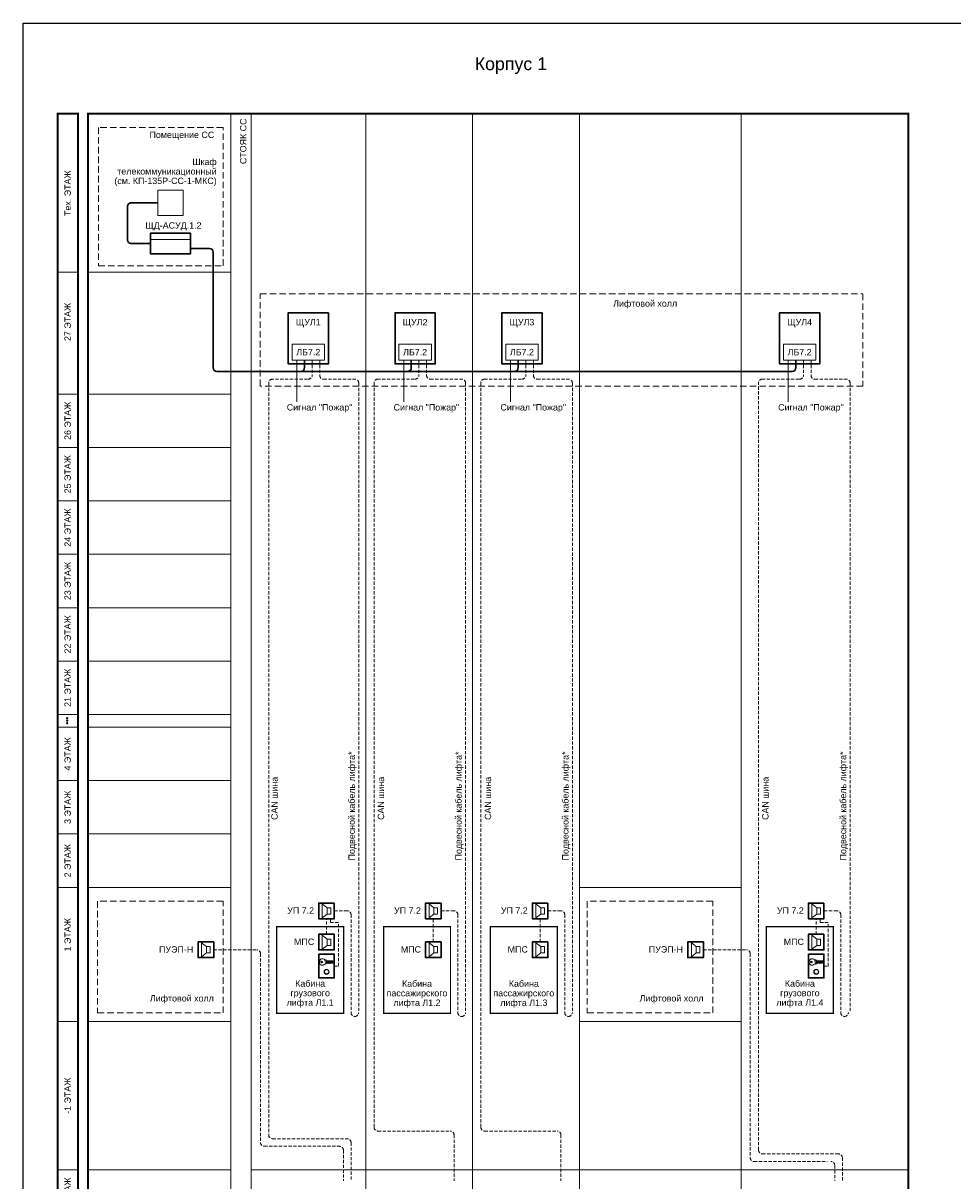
# Model space of a CAD drawing. Header units: millimetres. Extents: x 0 to 2625, y -889 to 841.
# Tile 2 of 24: x 10 to 376, y -548 to -93. Entities that reach past the tile are written whole.
import ezdxf
from ezdxf.enums import TextEntityAlignment as Align

# ---------------------------------------------------------------- set-up
doc = ezdxf.new("R2010")
doc.units = ezdxf.units.MM
doc.linetypes.add('штриховая', pattern=[19.05, 12.7, -6.35])
doc.layers.get('0').update_dxf_attribs({"lineweight": 15})
doc.layers.add('UNPLOTTED', color=2, linetype='Continuous', plot=False)
doc.styles.add('CP.Text', font='arial.ttf')

# ---------------------------------------------------------------- blocks, each defined once
blk = doc.blocks.new('*U1')
at = {"color": 0}
blk.add_lwpolyline([(0, 584), (0, 0), (-816, 0), (-816, 584)], close=True, dxfattribs=at)

msp = doc.modelspace()

# ---------------------------------------------------------------- hatches: boundary and pattern name
h = msp.add_hatch()
h.set_pattern_fill('LINE', color=256, scale=0.0125, angle=225)
h.set_pattern_definition([(225, (121.850565, 571.000097), (0.0280633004, -0.0280633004), [])])
h.paths.add_polyline_path([(27.54, -366.12, 1), (27.54, -366.62, 1)])
h = msp.add_hatch()
h.set_pattern_fill('LINE', color=256, scale=0.0125, angle=225)
h.set_pattern_definition([(225, (121.850565, 570.000097), (0.0280633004, -0.0280633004), [])])
h.paths.add_polyline_path([(27.54, -367.12, 1), (27.54, -367.62, 1)])
h = msp.add_hatch()
h.set_pattern_fill('LINE', color=256, scale=0.0125, angle=225)
h.set_pattern_definition([(225, (121.850565, 569.000097), (0.0280633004, -0.0280633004), [])])
h.paths.add_polyline_path([(27.54, -368.12, 1), (27.54, -368.62, 1)])

# ---------------------------------------------------------------- linework, layer by layer
msp.add_line((60.26, -178.16), (76.03, -178.16))
at = {"color": 1, "lineweight": 30}
for p, q in [((76.03, -181.7), (83.42, -181.7)), ((84.92, -228.57), (84.92, -183.2)), ((120.82, -225.58), (120.82, -228.58)), ((162.82, -225.58), (162.82, -228.58)), ((204.82, -225.58), (204.82, -228.58)), ((313.99, -225.58), (313.99, -228.58)), ((312.49, -230.07), (86.42, -230.07))]:
    msp.add_line(p, q, dxfattribs=at)
at = {"color": 5, "ltscale": 0.1}
for p, q in [((117.82, -225.58), (117.82, -242.03)), ((159.82, -225.58), (159.82, -242.03)), ((201.82, -225.58), (201.82, -242.03)), ((310.99, -225.58), (310.99, -242.03))]:
    msp.add_line(p, q, dxfattribs=at)
at = {"color": 4, "linetype": 'штриховая', "ltscale": 0.1}
for p, q in [((123.82, -225.58), (123.82, -231.58)), ((165.82, -225.58), (165.82, -231.58)), ((207.82, -225.58), (207.82, -231.58)), ((316.99, -225.58), (316.99, -231.58)), ((106.75, -234.58), (106.75, -530.33)), ((122.07, -233.08), (108.25, -233.08)), ((148.17, -234.58), (148.17, -527.33)), ((164.07, -233.08), (149.67, -233.08)), ((190.17, -234.58), (190.17, -527.33)), ((206.07, -233.08), (191.67, -233.08)), ((299.34, -536.33), (299.34, -234.58)), ((315.25, -233.08), (300.84, -233.08)), ((129.47, -451.43), (129.47, -445.32)), ((131.09, -446.8), (131.09, -445.32)), ((171.47, -454.43), (171.47, -445.32)), ((213.47, -454.43), (213.47, -445.32)), ((321.99, -451.43), (321.99, -445.32)), ((323.61, -446.8), (323.61, -445.32)), ((134.2, -446.8), (131.09, -446.8)), ((134.2, -463.92), (134.2, -446.8)), ((326.72, -446.8), (323.61, -446.8)), ((326.72, -463.92), (326.72, -446.8)), ((85.14, -457.52), (102.02, -457.52)), ((103.52, -459.02), (103.52, -533.33)), ((277.66, -457.52), (294.54, -457.52)), ((296.04, -459.02), (296.04, -539.33)), ((132.54, -463.92), (134.2, -463.92)), ((325.06, -463.92), (326.72, -463.92)), ((108.25, -531.83), (137.62, -531.83)), ((149.67, -528.83), (178.12, -528.83)), ((179.62, -530.33), (179.62, -548.41)), ((191.67, -528.83), (220.12, -528.83)), ((221.62, -530.33), (221.62, -548.41)), ((105.02, -534.83), (134.62, -534.83)), ((136.12, -536.33), (136.12, -548.41)), ((139.12, -533.33), (139.12, -548.41)), ((297.54, -540.83), (326.29, -540.83)), ((300.84, -537.83), (330.79, -537.83)), ((332.29, -539.33), (332.29, -548.41)), ((329.29, -542.33), (329.29, -548.41))]:
    msp.add_line(p, q, dxfattribs=at)
at = {"color": 30, "linetype": 'штриховая', "ltscale": 0.1, "true_color": 0xf26722}
for p, q in [((126.82, -225.58), (126.82, -231.58)), ((168.82, -225.58), (168.82, -231.58)), ((210.82, -225.58), (210.82, -231.58)), ((319.99, -225.58), (319.99, -231.58)), ((128.32, -233.08), (140.63, -233.08)), ((142.13, -234.58), (142.13, -482.24)), ((170.32, -233.08), (182.63, -233.08)), ((184.13, -234.58), (184.13, -482.24)), ((212.32, -233.08), (224.63, -233.08)), ((226.13, -234.58), (226.13, -482.24)), ((321.49, -233.08), (333.8, -233.08)), ((335.3, -234.58), (335.3, -482.24)), ((132.54, -442.23), (137.63, -442.23)), ((139.13, -443.73), (139.13, -482.24)), ((174.54, -442.23), (179.63, -442.23)), ((181.13, -443.73), (181.13, -482.24)), ((216.54, -442.23), (221.63, -442.23)), ((223.13, -443.73), (223.13, -482.24)), ((325.06, -442.23), (330.15, -442.23)), ((331.65, -443.73), (331.65, -482.24))]:
    msp.add_line(p, q, dxfattribs=at)
at = {"color": 251, "linetype": 'ByBlock', "lineweight": 5, "ltscale": 3, "true_color": 0x636466}
for p, q in [((292.44, -485.78), (228.9, -485.78)), ((99.87, -544.07), (358.22, -544.07))]:
    msp.add_line(p, q, dxfattribs=at)
at = {"color": 251, "true_color": 0x636466, "const_width": 0.8}
msp.add_lwpolyline([(23.73, -128.7), (31.73, -128.7), (31.73, -565.07), (23.73, -565.07)], close=True, dxfattribs=at)
at = {"color": 251, "linetype": 'ByBlock', "lineweight": 30, "ltscale": 3, "true_color": 0x636466, "const_width": 0.8}
msp.add_lwpolyline([(344.69, -565.07), (358.22, -565.07), (358.22, -128.7), (35.73, -128.7), (35.73, -565.07), (91.9, -565.07)], dxfattribs=at)
at = {"color": 251, "linetype": 'ByBlock', "lineweight": 5, "ltscale": 3, "true_color": 0x636466}
for points in [[(91.9, -128.7), (91.9, -565.07)], [(99.87, -128.7), (99.87, -565.07)], [(144.9, -128.7), (144.9, -565.07)], [(186.9, -128.7), (186.9, -544.07)], [(186.9, -128.7), (186.9, -544.07)], [(186.9, -128.7), (186.9, -565.07)], [(228.9, -128.7), (228.9, -565.07)], [(228.9, -128.7), (228.9, -565.07)], [(292.44, -128.7), (292.44, -565.07)], [(35.73, -190.98), (91.9, -190.98)], [(35.73, -238.98), (91.9, -238.98)], [(35.73, -238.98), (91.9, -238.98)], [(35.73, -259.98), (91.9, -259.98)], [(35.73, -280.98), (91.9, -280.98)], [(35.73, -301.98), (91.9, -301.98)], [(35.73, -322.98), (91.9, -322.98)], [(35.73, -343.98), (91.9, -343.98)], [(35.73, -364.98), (91.9, -364.98)], [(35.73, -369.98), (91.9, -369.98)], [(35.73, -390.98), (91.9, -390.98)], [(35.73, -411.98), (91.9, -411.98)], [(35.73, -432.98), (91.9, -432.98)], [(228.9, -432.98), (292.44, -432.98)], [(35.73, -485.78), (91.9, -485.78)], [(228.9, -485.78), (285.08, -485.78)], [(228.9, -485.78), (285.08, -485.78)], [(35.73, -544.07), (91.9, -544.07)]]:
    msp.add_lwpolyline(points, dxfattribs=at)
at = {"linetype": 'штриховая', "ltscale": 0.2}
for points in [[(88.82, -134.12), (39.81, -134.12), (39.81, -188.5), (88.82, -188.5)], [(103.35, -199.49), (340.33, -199.49), (340.33, -235.82), (103.35, -235.82)], [(88.82, -438.44), (39.5, -438.44), (39.5, -482.32), (88.82, -482.32)], [(281.34, -438.44), (232.02, -438.44), (232.02, -482.32), (281.34, -482.32)]]:
    msp.add_lwpolyline(points, close=True, dxfattribs=at)
at = {"color": 6}
msp.add_lwpolyline([(63.17, -168.71), (73.17, -168.71), (73.17, -158.71), (63.17, -158.71)], close=True, dxfattribs=at)
at = {"color": 1, "lineweight": 30}
msp.add_lwpolyline([(60.26, -179.74), (52.75, -179.74, -0.414214), (51.25, -178.24), (51.25, -165.21, -0.414214), (52.75, -163.71), (63.17, -163.71)], format="xyb", dxfattribs=at)
at = {"lineweight": 30}
for points in [[(76.03, -175.7), (76.03, -183.78), (60.26, -183.78), (60.26, -175.7)], [(130.21, -207), (130.21, -227.08), (114.44, -227.08), (114.44, -207)], [(172.21, -207), (172.21, -227.08), (156.44, -227.08), (156.44, -207)], [(214.21, -207), (214.21, -227.08), (198.44, -227.08), (198.44, -207)], [(323.38, -207), (323.38, -227.08), (307.61, -227.08), (307.61, -207)], [(132.54, -439.14), (132.54, -445.32), (126.4, -445.32), (126.4, -439.14)], [(174.54, -439.14), (174.54, -445.32), (168.4, -445.32), (168.4, -439.14)], [(216.54, -439.14), (216.54, -445.32), (210.4, -445.32), (210.4, -439.14)], [(325.06, -439.14), (325.06, -445.32), (318.92, -445.32), (318.92, -439.14)], [(85.14, -454.43), (85.14, -460.61), (79, -460.61), (79, -454.43)], [(132.54, -451.43), (132.54, -457.61), (126.4, -457.61), (126.4, -451.43)], [(174.54, -454.43), (174.54, -460.61), (168.4, -460.61), (168.4, -454.43)], [(216.54, -454.43), (216.54, -460.61), (210.4, -460.61), (210.4, -454.43)], [(277.66, -454.43), (277.66, -460.61), (271.52, -460.61), (271.52, -454.43)], [(325.06, -451.43), (325.06, -457.61), (318.92, -457.61), (318.92, -451.43)], [(126.4, -459.22), (132.54, -459.22), (132.54, -468.62), (126.4, -468.62)], [(318.92, -459.22), (325.06, -459.22), (325.06, -468.62), (318.92, -468.62)]]:
    msp.add_lwpolyline(points, close=True, dxfattribs=at)
at = {"color": 251, "linetype": 'ByBlock', "lineweight": 5, "ltscale": 3, "true_color": 0x636466}
for points in [[(23.73, -238.98), (31.73, -238.98), (31.73, -190.98), (23.73, -190.98)], [(23.73, -259.98), (31.73, -259.98), (31.73, -238.98), (23.73, -238.98)], [(23.73, -280.98), (31.73, -280.98), (31.73, -259.98), (23.73, -259.98)], [(23.73, -301.98), (31.73, -301.98), (31.73, -280.98), (23.73, -280.98)], [(23.73, -322.98), (31.73, -322.98), (31.73, -301.98), (23.73, -301.98)], [(23.73, -343.98), (31.73, -343.98), (31.73, -322.98), (23.73, -322.98)], [(23.73, -364.98), (31.73, -364.98), (31.73, -343.98), (23.73, -343.98)], [(23.73, -390.98), (31.73, -390.98), (31.73, -369.98), (23.73, -369.98)], [(23.73, -411.98), (31.73, -411.98), (31.73, -390.98), (23.73, -390.98)], [(23.73, -432.98), (31.73, -432.98), (31.73, -411.98), (23.73, -411.98)], [(23.73, -485.78), (31.73, -485.78), (31.73, -432.98), (23.73, -432.98)], [(23.73, -565.07), (31.73, -565.07), (31.73, -485.78), (23.73, -485.78)], [(23.73, -565.07), (31.73, -565.07), (31.73, -544.07), (23.73, -544.07)]]:
    msp.add_lwpolyline(points, close=True, dxfattribs=at)
for points in [[(115.94, -225.58), (128.71, -225.58), (128.71, -219.36), (115.94, -219.36)], [(157.94, -225.58), (170.71, -225.58), (170.71, -219.36), (157.94, -219.36)], [(199.94, -225.58), (212.71, -225.58), (212.71, -219.36), (199.94, -219.36)], [(309.11, -225.58), (321.88, -225.58), (321.88, -219.36), (309.11, -219.36)]]:
    msp.add_lwpolyline(points, close=True)
at = {"lineweight": 18}
for points in [[(126.4, -445.32), (126.4, -439.14), (132.54, -439.14), (132.54, -445.32)], [(127.8, -444.99), (127.8, -439.48), (129.74, -441.01), (129.74, -443.5)], [(131.14, -441.01), (131.14, -443.5), (129.74, -443.5), (129.74, -441.01)], [(168.4, -445.32), (168.4, -439.14), (174.54, -439.14), (174.54, -445.32)], [(169.8, -444.99), (169.8, -439.48), (171.74, -441.01), (171.74, -443.5)], [(173.14, -441.01), (173.14, -443.5), (171.74, -443.5), (171.74, -441.01)], [(210.4, -445.32), (210.4, -439.14), (216.54, -439.14), (216.54, -445.32)], [(211.8, -444.99), (211.8, -439.48), (213.74, -441.01), (213.74, -443.5)], [(215.14, -441.01), (215.14, -443.5), (213.74, -443.5), (213.74, -441.01)], [(318.92, -445.32), (318.92, -439.14), (325.06, -439.14), (325.06, -445.32)], [(320.32, -444.99), (320.32, -439.48), (322.27, -441.01), (322.27, -443.5)], [(323.66, -441.01), (323.66, -443.5), (322.27, -443.5), (322.27, -441.01)], [(79, -460.61), (79, -454.43), (85.14, -454.43), (85.14, -460.61)], [(80.4, -460.28), (80.4, -454.77), (82.34, -456.3), (82.34, -458.79)], [(126.4, -457.61), (126.4, -451.43), (132.54, -451.43), (132.54, -457.61)], [(127.8, -457.28), (127.8, -451.77), (129.74, -453.3), (129.74, -455.79)], [(131.14, -453.3), (131.14, -455.79), (129.74, -455.79), (129.74, -453.3)], [(168.4, -460.61), (168.4, -454.43), (174.54, -454.43), (174.54, -460.61)], [(169.8, -460.28), (169.8, -454.77), (171.74, -456.3), (171.74, -458.79)], [(210.4, -460.61), (210.4, -454.43), (216.54, -454.43), (216.54, -460.61)], [(211.8, -460.28), (211.8, -454.77), (213.74, -456.3), (213.74, -458.79)], [(271.52, -460.61), (271.52, -454.43), (277.66, -454.43), (277.66, -460.61)], [(272.92, -460.28), (272.92, -454.77), (274.86, -456.3), (274.86, -458.79)], [(318.92, -457.61), (318.92, -451.43), (325.06, -451.43), (325.06, -457.61)], [(320.32, -457.28), (320.32, -451.77), (322.27, -453.3), (322.27, -455.79)], [(323.66, -453.3), (323.66, -455.79), (322.27, -455.79), (322.27, -453.3)], [(83.74, -456.3), (83.74, -458.79), (82.34, -458.79), (82.34, -456.3)], [(132.54, -468.62), (126.4, -468.62), (126.4, -459.22), (132.54, -459.22)], [(173.14, -456.3), (173.14, -458.79), (171.74, -458.79), (171.74, -456.3)], [(215.14, -456.3), (215.14, -458.79), (213.74, -458.79), (213.74, -456.3)], [(276.26, -456.3), (276.26, -458.79), (274.86, -458.79), (274.86, -456.3)], [(325.06, -468.62), (318.92, -468.62), (318.92, -459.22), (325.06, -459.22)]]:
    msp.add_lwpolyline(points, close=True, dxfattribs=at)
at = {"const_width": 0.5}
for points in [[(109.9, -482.47), (136.22, -482.47), (136.22, -448.47), (109.9, -448.47)], [(151.9, -482.47), (178.22, -482.47), (178.22, -448.47), (151.9, -448.47)], [(193.9, -482.47), (220.22, -482.47), (220.22, -448.47), (193.9, -448.47)], [(302.42, -482.47), (328.74, -482.47), (328.74, -448.47), (302.42, -448.47)]]:
    msp.add_lwpolyline(points, close=True, dxfattribs=at)
at = {"lineweight": 18}
for points in [[(132.07, -462.44), (129.11, -462.44), (128.77, -462.31), (132.24, -462.31)], [(128.9, -461.72), (129.19, -461.51), (129.32, -461.51), (129.41, -461.55), (129.41, -461.85), (131.9, -461.85), (132.33, -462.14), (132.33, -462.23), (131.78, -462.74), (131.48, -462.74), (131.27, -462.52), (130.93, -462.86), (130.89, -462.86)], [(130.8, -462.86), (130.72, -462.86), (130.38, -462.57), (130.04, -462.91), (129.79, -462.65), (129.41, -462.65), (129.41, -463.12), (129.32, -463.16), (128.9, -462.95)], [(324.59, -462.44), (321.63, -462.44), (321.29, -462.31), (324.76, -462.31)], [(321.42, -461.72), (321.72, -461.51), (321.84, -461.51), (321.93, -461.55), (321.93, -461.85), (324.43, -461.85), (324.85, -462.14), (324.85, -462.23), (324.3, -462.74), (324, -462.74), (323.79, -462.52), (323.45, -462.86), (323.41, -462.86)], [(323.32, -462.86), (323.24, -462.86), (322.9, -462.57), (322.56, -462.91), (322.31, -462.65), (321.93, -462.65), (321.93, -463.12), (321.84, -463.16), (321.42, -462.95)]]:
    msp.add_lwpolyline(points, dxfattribs=at)
at = {"lineweight": 25}
for points in [[(130.8, -462.86), (130.85, -462.78), (130.89, -462.86)], [(323.32, -462.86), (323.37, -462.78), (323.41, -462.86)]]:
    msp.add_lwpolyline(points, dxfattribs=at)
for centre in [(27.54, -366.37), (27.54, -367.37), (27.54, -368.37)]:
    msp.add_circle(centre, 0.25)
for centre in [(127.52, -462.33), (320.04, -462.33)]:
    msp.add_circle(centre, 0.275, dxfattribs=at)
at = {"lineweight": 18}
for centre, radius in [((129.51, -466.19), 0.995), ((129.51, -466.19), 0.825), ((322.03, -466.19), 0.995), ((322.03, -466.19), 0.825)]:
    msp.add_circle(centre, radius, dxfattribs=at)
at = {"color": 1, "lineweight": 30}
for centre, start, end in [((83.42, -183.2), 0, 90), ((86.42, -228.57), 180, 270), ((119.32, -228.57), 270, 0), ((161.32, -228.57), 270, 0), ((203.32, -228.57), 270, 0), ((312.49, -228.57), 270, 0)]:
    msp.add_arc(centre, 1.5, start, end, dxfattribs=at)
at = {"color": 4, "linetype": 'штриховая', "ltscale": 0.1}
for centre, start, end in [((122.32, -231.58), 270, 0), ((164.32, -231.58), 270, 0), ((206.32, -231.58), 270, 0), ((315.49, -231.58), 270, 0), ((108.25, -234.58), 90, 180), ((149.67, -234.58), 90, 180), ((191.67, -234.58), 90, 180), ((300.84, -234.58), 90, 180), ((102.02, -459.02), 0, 90), ((294.54, -459.02), 0, 90), ((149.67, -527.33), 180, 270), ((191.67, -527.33), 180, 270), ((108.25, -530.33), 180, 270), ((137.62, -533.33), 0, 90), ((178.12, -530.33), 0, 90), ((220.12, -530.33), 0, 90), ((105.02, -533.33), 180, 270), ((134.62, -536.33), 0, 90), ((300.84, -536.33), 180, 270), ((297.54, -539.33), 180, 270), ((327.79, -542.33), 0, 90), ((330.79, -539.33), 0, 90)]:
    msp.add_arc(centre, 1.5, start, end, dxfattribs=at)
at = {"color": 30, "linetype": 'штриховая', "ltscale": 0.1, "true_color": 0xf26722}
for centre, start, end in [((128.32, -231.58), 180, 270), ((170.32, -231.58), 180, 270), ((212.32, -231.58), 180, 270), ((321.49, -231.58), 180, 270), ((140.63, -234.58), 0, 90), ((182.63, -234.58), 0, 90), ((224.63, -234.58), 0, 90), ((333.8, -234.58), 0, 90), ((137.63, -443.73), 0, 90), ((179.63, -443.73), 0, 90), ((221.63, -443.73), 0, 90), ((330.15, -443.73), 0, 90), ((140.63, -482.24), 180, 270), ((140.63, -482.24), 270, 0), ((182.63, -482.24), 180, 270), ((182.63, -482.24), 270, 0), ((224.63, -482.24), 180, 270), ((224.63, -482.24), 270, 0), ((333.15, -482.24), 180, 270), ((333.15, -482.24), 270, 0)]:
    msp.add_arc(centre, 1.5, start, end, dxfattribs=at)
at = {"lineweight": 18}
for points, knots in [([(126.7, -462.34), (126.7, -462.16), (126.73, -461.98), (126.86, -461.65), (126.96, -461.5), (127.15, -461.31), (127.22, -461.25), (127.39, -461.15), (127.48, -461.11), (127.58, -461.08)], [0, 0, 0, 0, 0.547336, 0.547336, 1.063434, 1.063434, 1.361474, 1.361474, 1.660846, 1.660846, 1.660846, 1.660846]), ([(127.59, -463.59), (127.46, -463.55), (127.33, -463.49), (127.1, -463.32), (126.99, -463.21), (126.84, -462.97), (126.79, -462.85), (126.72, -462.6), (126.7, -462.47), (126.7, -462.34)], [0, 0, 0, 0, 0.417934, 0.417934, 0.875269, 0.875269, 1.256039, 1.256039, 1.653364, 1.653364, 1.653364, 1.653364]), ([(127.58, -461.08), (127.71, -461.04), (127.85, -461.03), (128.12, -461.07), (128.25, -461.11), (128.48, -461.23), (128.58, -461.31), (128.76, -461.5), (128.84, -461.61), (128.89, -461.73)], [0, 0, 0, 0, 0.41198, 0.41198, 0.823657, 0.823657, 1.201793, 1.201793, 1.602028, 1.602028, 1.602028, 1.602028]), ([(128.9, -462.92), (128.83, -463.08), (128.73, -463.22), (128.49, -463.43), (128.36, -463.51), (128.12, -463.6), (128.02, -463.62), (127.8, -463.63), (127.7, -463.62), (127.59, -463.59)], [0, 0, 0, 0, 0.510094, 0.510094, 0.964236, 0.964236, 1.282131, 1.282131, 1.607848, 1.607848, 1.607848, 1.607848]), ([(319.22, -462.34), (319.22, -462.16), (319.25, -461.98), (319.38, -461.65), (319.48, -461.5), (319.67, -461.31), (319.74, -461.25), (319.91, -461.15), (320.01, -461.11), (320.1, -461.08)], [0, 0, 0, 0, 0.547336, 0.547336, 1.063434, 1.063434, 1.361474, 1.361474, 1.660846, 1.660846, 1.660846, 1.660846]), ([(320.11, -463.59), (319.98, -463.55), (319.85, -463.49), (319.62, -463.32), (319.51, -463.21), (319.36, -462.97), (319.31, -462.85), (319.24, -462.6), (319.22, -462.47), (319.22, -462.34)], [0, 0, 0, 0, 0.417934, 0.417934, 0.875269, 0.875269, 1.256039, 1.256039, 1.653364, 1.653364, 1.653364, 1.653364]), ([(320.1, -461.08), (320.23, -461.04), (320.37, -461.03), (320.64, -461.07), (320.77, -461.11), (321.01, -461.23), (321.11, -461.31), (321.28, -461.5), (321.36, -461.61), (321.41, -461.73)], [0, 0, 0, 0, 0.41198, 0.41198, 0.823657, 0.823657, 1.201793, 1.201793, 1.602028, 1.602028, 1.602028, 1.602028]), ([(321.42, -462.92), (321.35, -463.08), (321.25, -463.22), (321.01, -463.43), (320.88, -463.51), (320.64, -463.6), (320.54, -463.62), (320.32, -463.63), (320.22, -463.62), (320.11, -463.59)], [0, 0, 0, 0, 0.510094, 0.510094, 0.964236, 0.964236, 1.282131, 1.282131, 1.607848, 1.607848, 1.607848, 1.607848])]:
    msp.add_open_spline(points, degree=3, knots=knots, dxfattribs=at)

# ---------------------------------------------------------------- block references
at = {"layer": 'UNPLOTTED'}
msp.add_blockref('*U1', (826.22, -677.08), dxfattribs=at)

# ---------------------------------------------------------------- texts
at = {"style": 'CP.Text'}
msp.add_text('ЩД-АСУД.1.2', height=2.5, dxfattribs=at).set_placement((69.31, -173.88), align=Align.CENTER)
at = {"line_spacing_factor": 0.9, "style": 'CP.Text'}
for s, insert, char_height, width, attachment_point in [('Корпус 1', (201.97, -109.82), 5, 326.491, 5), ('Помещение СС', (72.62, -137.37), 2.5, 32.4033, 5), ('\\pxt12;Шкаф телекоммуникационный\\P(см. КП-135Р-СС-1-МКС)', (86.31, -151.73), 2.5, 45.7962, 6), ('Лифтовой холл', (254.76, -203.72), 2.5, 32.4033, 5), ('ЩУЛ2', (164.32, -211.04), 2.5, 15.77, 5), ('ЩУЛ3', (206.32, -211.04), 2.5, 15.77, 5), ('ЩУЛ1', (122.32, -211.04), 2.5, 15.77, 5), ('ЩУЛ4', (315.49, -211.04), 2.5, 15.77, 5), ('ЛБ7.2', (122.32, -222.47), 2.5, 12.77, 5), ('ЛБ7.2', (164.32, -222.47), 2.5, 12.77, 5), ('ЛБ7.2', (206.32, -222.47), 2.5, 12.77, 5), ('ЛБ7.2', (315.49, -222.47), 2.5, 12.77, 5), ('Сигнал "Пожар"', (126.75, -244.55), 2.5, 32.4033, 5), ('Сигнал "Пожар"', (168.75, -244.55), 2.5, 32.4033, 5), ('Сигнал "Пожар"', (210.75, -244.55), 2.5, 32.4033, 5), ('Сигнал "Пожар"', (319.92, -244.55), 2.5, 32.4033, 5), ('УП 7.2', (119.31, -442.1), 2.5, 18, 5), ('УП 7.2', (161.31, -442.1), 2.5, 18, 5), ('УП 7.2', (203.31, -442.1), 2.5, 18, 5), ('УП 7.2', (311.83, -442.1), 2.5, 18, 5), ('МПС', (120.68, -454.39), 2.5, 18, 5), ('МПС', (313.21, -454.39), 2.5, 18, 5), ('ПУЭП-Н', (70.37, -457.39), 2.5, 18, 5), ('МПС', (162.68, -457.39), 2.5, 18, 5), ('МПС', (204.68, -457.39), 2.5, 18, 5), ('ПУЭП-Н', (262.89, -457.39), 2.5, 18, 5), ('Кабина\\Pгрузового\\Pлифта Л1.1', (123.06, -474.91), 2.5, 26.3197, 5), ('Кабина\\Pпассажирского\\Pлифта Л1.2', (165.06, -474.97), 2.5, 26.3197, 5), ('Кабина\\Pпассажирского\\Pлифта Л1.3', (207.06, -474.97), 2.5, 26.3197, 5), ('Кабина\\Pгрузового\\Pлифта Л1.4', (315.58, -474.91), 2.5, 26.3197, 5), ('Лифтовой холл', (72.62, -476.99), 2.5, 32.4033, 5), ('Лифтовой холл', (265.14, -476.99), 2.5, 32.4033, 5)]:
    msp.add_mtext(s, dxfattribs=dict(at, insert=insert, char_height=char_height, width=width, attachment_point=attachment_point))
at = {"char_height": 2.5, "attachment_point": 5, "rotation": 90, "style": 'CP.Text'}
for s, insert, width in [('СТОЯК СС', (96.76, -139.55), 21), ('Тех. ЭТАЖ', (27.73, -159.95), 56.7935), ('27 ЭТАЖ', (27.73, -210.58), 56.7935), ('26 ЭТАЖ', (27.73, -249.48), 21), ('25 ЭТАЖ', (27.73, -270.48), 21), ('24 ЭТАЖ', (27.73, -291.48), 21), ('23 ЭТАЖ', (27.73, -312.48), 21), ('22 ЭТАЖ', (27.73, -333.48), 21), ('21 ЭТАЖ', (27.73, -354.48), 21), ('4 ЭТАЖ', (27.73, -380.48), 21), ('3 ЭТАЖ', (27.73, -401.48), 21), ('2 ЭТАЖ', (27.73, -422.48), 21), ('1 ЭТАЖ', (27.73, -451.62), 68.3311), ('-1 ЭТАЖ', (27.73, -514.93), 58.2881), ('-2 ЭТАЖ', (27.73, -554.2), 21.7461)]:
    msp.add_mtext(s, dxfattribs=dict(at, insert=insert, width=width))
at = {"char_height": 2.5, "width": 50.0261, "attachment_point": 5, "rotation": 90, "line_spacing_factor": 0.9, "style": 'CP.Text'}
for s, insert in [('Подвесной кабель лифта*', (139.75, -400.96)), ('Подвесной кабель лифта*', (181.75, -400.96)), ('Подвесной кабель лифта*', (223.75, -400.96)), ('Подвесной кабель лифта*', (332.93, -400.96)), ('CAN шина', (109.06, -397.97)), ('CAN шина', (150.9, -397.97)), ('CAN шина', (192.97, -397.97)), ('CAN шина', (302.02, -397.97))]:
    msp.add_mtext(s, dxfattribs=dict(at, insert=insert))

doc.saveas('drawing.dxf')
